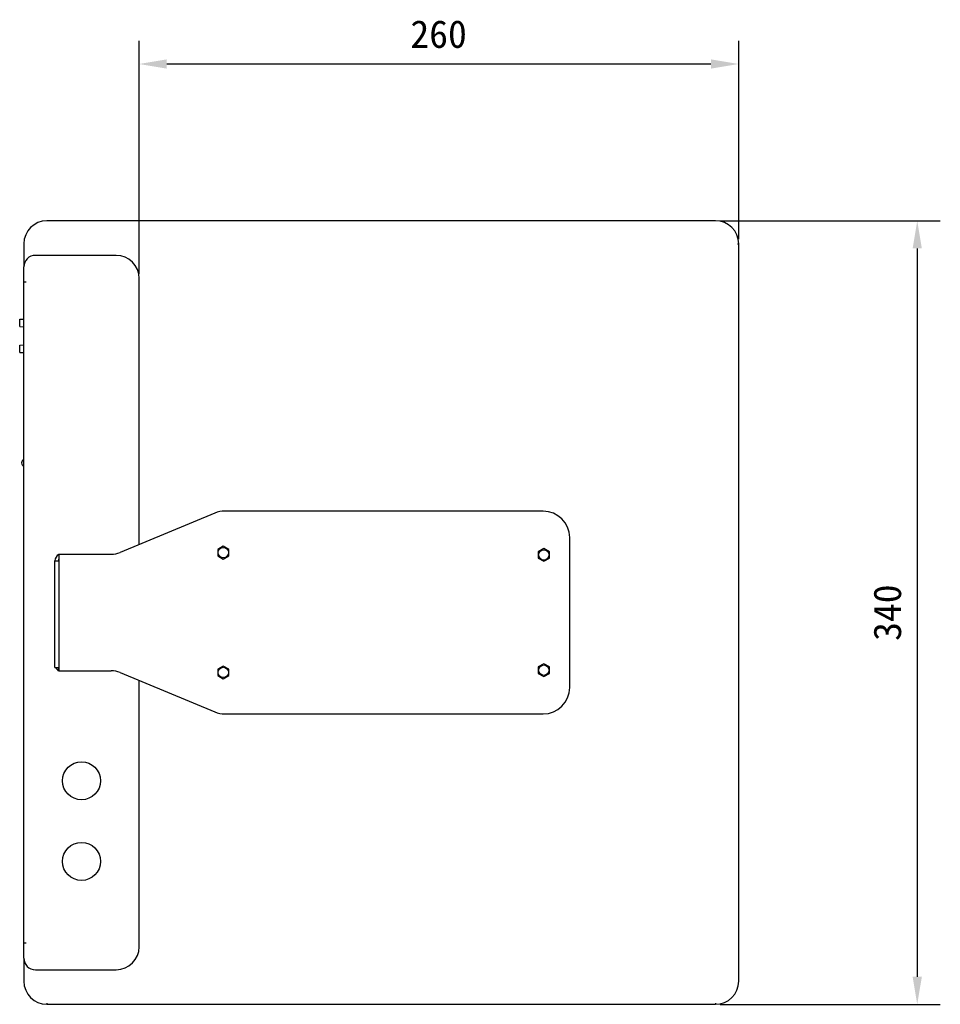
# Model space of a CAD drawing. Header units: millimetres. Extents: x 142 to 682, y 119 to 469.
# Tile 9 of 26: x 362 to 462, y 119 to 226. Entities that reach past the tile are written whole.
import ezdxf

# ---------------------------------------------------------------- set-up
doc = ezdxf.new("R2010")
doc.units = ezdxf.units.MM
doc.header["$LTSCALE"] = 46.255
doc.header["$PDMODE"] = 3
doc.header["$PDSIZE"] = 8
doc.layers.get('0').update_dxf_attribs({"linetype": 'CONTINUOUS'})
doc.layers.get('Defpoints').update_dxf_attribs({"linetype": 'CONTINUOUS'})
doc.layers.add('00_COMPONENTS', color=7, linetype='CONTINUOUS')
doc.layers.add('51__DRAFT_DIMS', color=7, linetype='CONTINUOUS')
doc.styles.get("Standard").update_dxf_attribs({"font": 'simfang.ttf'})
doc.dimstyles.new('DIMSTYLE_2', dxfattribs={"dimtxt": 3, "dimasz": 3, "dimexe": 2.5, "dimexo": 0.5, "dimgap": 0.75, "dimtad": 1, "dimlfac": 4, "dimdsep": 46, "dimtxsty": 'STANDARD', "dimblk": '_FILLED', "dimblk1": '_FILLED', "dimblk2": '_FILLED', "dimcen": 0.09, "dimclrt": 3, "dimazin": 2, "dimtp": 0.5, "dimtm": 0.5, "dimtfac": 1, "dimtofl": 0, "dimtmove": 0, "dimatfit": 3, "dimldrblk": '_FILLED', "dimfxl": 1, "dimtolj": 1, "dimarcsym": 0})

# ---------------------------------------------------------------- blocks, each defined once
blk = doc.blocks.new('_FILLED')
at = {"color": 0, "linetype": 'ByBlock'}
blk.add_solid([(0, 0), (-1, 0.167), (-1, -0.167)], dxfattribs=at)
blk = doc.blocks.new('*D4')
at = {"layer": '51__DRAFT_DIMS', "color": 0, "lineweight": -2}
for p, q in [((437.68, 203.7), (461.54, 203.7)), ((459.04, 200.7), (459.04, 121.7)), ((437.68, 118.7), (461.54, 118.7))]:
    blk.add_line(p, q, dxfattribs=at)
at = {"layer": 'Defpoints', "color": 0}
for p in [(437.18, 203.7), (437.18, 118.7), (459.04, 118.7)]:
    blk.add_point(p, dxfattribs=at)
at = {"layer": '51__DRAFT_DIMS', "color": 0, "linetype": 'ByBlock', "lineweight": -2, "xscale": 3, "yscale": 3, "zscale": 3}
for p, rotation in [((459.04, 203.7), 90), ((459.04, 118.7), 270)]:
    blk.add_blockref('_FILLED', p, dxfattribs=dict(at, rotation=rotation))
at = {"layer": '51__DRAFT_DIMS', "color": 3, "insert": (454.29, 161.19), "char_height": 3, "attachment_point": 2, "rotation": 90, "line_spacing_factor": 0.9}
blk.add_mtext('\\A1;340', dxfattribs=at)
blk = doc.blocks.new('*D5')
at = {"layer": '51__DRAFT_DIMS', "color": 0, "lineweight": -2}
for p, q in [((374.68, 197.95), (374.68, 223.21)), ((439.68, 201.7), (439.68, 223.21)), ((436.68, 220.71), (377.68, 220.71))]:
    blk.add_line(p, q, dxfattribs=at)
at = {"layer": 'Defpoints', "color": 0}
for p in [(374.68, 220.71), (439.68, 201.2), (374.68, 197.45)]:
    blk.add_point(p, dxfattribs=at)
at = {"layer": '51__DRAFT_DIMS', "color": 0, "linetype": 'ByBlock', "lineweight": -2, "xscale": 3, "yscale": 3, "zscale": 3, "rotation": 180}
blk.add_blockref('_FILLED', (374.68, 220.71), dxfattribs=at)
at = {"layer": '51__DRAFT_DIMS', "color": 0, "linetype": 'ByBlock', "lineweight": -2, "xscale": 3, "yscale": 3, "zscale": 3}
blk.add_blockref('_FILLED', (439.68, 220.71), dxfattribs=at)
at = {"layer": '51__DRAFT_DIMS', "color": 3, "insert": (407.15, 225.46), "char_height": 3, "attachment_point": 2, "line_spacing_factor": 0.9}
blk.add_mtext('\\A1;260', dxfattribs=at)

msp = doc.modelspace()

# ---------------------------------------------------------------- linework, layer by layer
at = {"layer": '00_COMPONENTS'}
for p, q in [((437.1827, 203.7034), (364.6827, 203.7034)), ((362.1827, 201.2034), (362.1827, 198.7034)), ((439.5577, 201.2034), (439.6827, 201.2034)), ((439.6827, 121.2034), (439.6827, 201.2034)), ((372.1827, 199.9534), (363.4327, 199.9534)), ((362.1827, 123.7034), (362.1827, 198.7034)), ((362.4327, 197.0534), (362.1827, 197.0534)), ((374.6827, 168.5776), (374.6827, 197.4534)), ((361.7327, 193.0161), (362.1827, 193.0277)), ((361.7327, 192.2161), (361.7327, 193.0161)), ((361.7339, 192.2226), (361.7339, 193.0161)), ((361.7327, 192.2161), (362.1827, 192.2044)), ((361.7327, 190.2161), (362.1827, 190.2278)), ((361.7327, 189.4161), (361.7327, 190.2161)), ((361.7339, 189.4226), (361.7339, 190.2161)), ((361.7327, 189.4161), (362.1827, 189.4044)), ((361.9327, 177.4286), (361.9327, 177.4536)), ((382.8782, 171.9832), (372.6184, 167.7197)), ((418.4827, 172.2034), (383.9814, 172.2034)), ((421.3577, 153.0784), (421.3577, 169.3284)), ((383.8077, 168.3963), (383.2076, 168.0498)), ((383.2076, 168.0498), (383.2076, 167.3569)), ((384.4078, 168.0498), (383.8077, 168.3963)), ((384.4078, 167.3569), (384.4078, 168.0498)), ((418.5577, 168.1463), (417.9576, 167.7998)), ((417.9576, 167.7998), (417.9576, 167.1069)), ((419.1578, 167.7998), (418.5577, 168.1463)), ((419.1578, 167.1069), (419.1578, 167.7998)), ((365.5577, 155.2284), (365.5577, 166.8284)), ((365.5577, 166.8284), (365.9327, 166.8284)), ((365.9827, 167.5284), (365.9827, 154.8784)), ((365.9827, 167.5284), (371.6591, 167.5284)), ((383.2076, 167.3569), (383.8077, 167.0104)), ((383.8077, 167.0104), (384.4078, 167.3569)), ((417.9576, 167.1069), (418.5577, 166.7604)), ((418.5577, 166.7604), (419.1578, 167.1069)), ((365.9327, 164.7034), (365.9827, 164.7034)), ((365.9327, 164.4534), (365.9827, 164.4534)), ((365.9327, 163.9534), (365.9827, 163.9534)), ((365.9327, 158.4522), (365.9827, 158.4522)), ((365.9327, 157.9534), (365.9827, 157.9534)), ((365.9327, 157.7034), (365.9827, 157.7034)), ((365.5577, 155.2284), (365.9327, 155.2284)), ((365.9327, 154.8284), (365.9327, 155.2034)), ((365.9327, 155.2034), (365.9827, 155.2034)), ((383.8077, 155.3963), (383.2076, 155.0498)), ((383.2076, 155.0498), (383.2076, 154.3569)), ((384.4078, 155.0498), (383.8077, 155.3963)), ((384.4078, 154.3569), (384.4078, 155.0498)), ((418.5577, 155.6463), (417.9576, 155.2998)), ((417.9576, 155.2998), (417.9576, 154.6069)), ((419.1578, 155.2998), (418.5577, 155.6463)), ((419.1578, 154.6069), (419.1578, 155.2998)), ((365.9827, 154.8784), (371.6591, 154.8784)), ((372.6184, 154.687), (382.8782, 150.4235)), ((374.6827, 124.9534), (374.6827, 153.8291)), ((383.2076, 154.3569), (383.8077, 154.0104)), ((383.8077, 154.0104), (384.4078, 154.3569)), ((417.9576, 154.6069), (418.5577, 154.2604)), ((418.5577, 154.2604), (419.1578, 154.6069)), ((383.9814, 150.2034), (418.4827, 150.2034)), ((362.4327, 125.3534), (362.1827, 125.3534)), ((362.1827, 123.7034), (362.1827, 121.2034)), ((363.4327, 122.4534), (372.1827, 122.4534)), ((364.6827, 118.8284), (364.6827, 118.7034)), ((364.6827, 118.7034), (437.1827, 118.7034)), ((437.1827, 118.8284), (437.1827, 118.7034))]:
    msp.add_line(p, q, dxfattribs=at)
for centre, radius in [((383.8077, 167.7034), 0.5625), ((418.5577, 167.4534), 0.5625), ((383.8077, 154.7034), 0.5625), ((418.5577, 154.9534), 0.5625), ((368.4327, 142.9534), 2.0625), ((368.4327, 134.2034), 2.0625)]:
    msp.add_circle(centre, radius, dxfattribs=at)
for centre, radius, start, end in [((364.6827, 201.2034), 2.5, 90, 180), ((437.1827, 201.2034), 2.5, 0, 90), ((363.4327, 198.7034), 1.25, 90, 180), ((372.1827, 197.4534), 2.5, 0, 90), ((362.2827, 177.4536), 0.35, 106.602065, 180), ((362.2827, 177.4286), 0.35, 180, 253.397935), ((383.9814, 169.3284), 2.875, 90, 112.565599), ((418.4827, 169.3284), 2.875, 0, 90), ((371.6591, 170.0284), 2.5, 270, 292.565599), ((366.3077, 166.8284), 0.75, 115.679899, 180), ((366.3077, 166.8284), 0.375, 150.074655, 180), ((366.3077, 155.5784), 0.75, 207.818693, 239.999991), ((371.6591, 152.3784), 2.5, 67.434401, 90), ((418.4827, 153.0784), 2.875, 270, 360), ((383.9814, 153.0784), 2.875, 247.434401, 270), ((372.1827, 124.9534), 2.5, 270, 360), ((363.4327, 123.7034), 1.25, 180, 270), ((364.6827, 121.2034), 2.5, 180, 270), ((437.1827, 121.2034), 2.5, 270, 360)]:
    msp.add_arc(centre, radius, start, end, dxfattribs=at)

# ---------------------------------------------------------------- dimensions: what is measured, and where the dimension line sits
at = {"layer": '51__DRAFT_DIMS'}
for base, p1, p2, angle, picture, middle in [((374.6827, 220.7142), (439.6827, 201.2034), (374.6827, 197.4534), 180, '*D5', (407.1534, 220.7142)), ((459.0395, 118.7034), (437.1827, 203.7034), (437.1827, 118.7034), 270, '*D4', (459.0395, 161.1916))]:
    dim = msp.add_linear_dim(base=base, p1=p1, p2=p2, angle=angle, dimstyle='DIMSTYLE_2', dxfattribs=at)
    dim.commit()
    dim.dimension.update_dxf_attribs({"geometry": picture, "text_midpoint": middle, "dimtype": 160})

doc.saveas('drawing.dxf')
